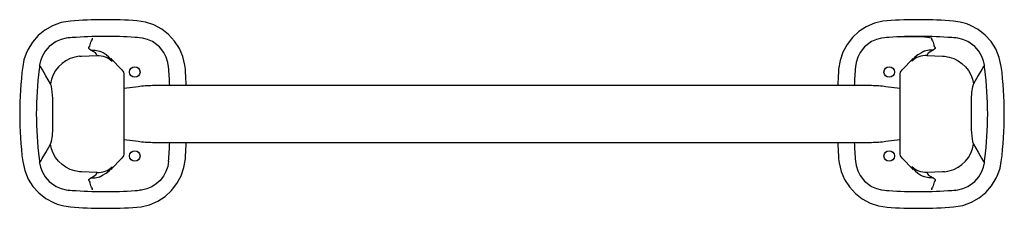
# Model space of a CAD drawing. Header units: millimetres. Extents: x 4079.94 to 4080.41, y 1744.196 to 1744.286.
import ezdxf

# ---------------------------------------------------------------- set-up
doc = ezdxf.new("R2010")
doc.units = ezdxf.units.MM
doc.layers.add('SANINDUSA', color=3, linetype='Continuous')

msp = doc.modelspace()

# ---------------------------------------------------------------- linework, layer by layer
at = {"layer": 'SANINDUSA'}
for p, q in [((4079.997037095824, 1744.277457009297), (4079.997035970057, 1744.277471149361)), ((4080.352376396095, 1744.277471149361), (4080.352375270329, 1744.277457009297)), ((4079.983262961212, 1744.26754256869), (4079.983292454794, 1744.267510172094)), ((4079.98877064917, 1744.262082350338), (4079.983317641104, 1744.267535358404)), ((4080.366089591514, 1744.26753022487), (4080.360641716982, 1744.262082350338)), ((4080.366099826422, 1744.267519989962), (4080.366137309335, 1744.267552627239)), ((4079.996256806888, 1744.254163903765), (4079.989705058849, 1744.25324665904)), ((4080.346223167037, 1744.254646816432), (4080.003189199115, 1744.254646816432)), ((4080.359706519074, 1744.253246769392), (4080.353155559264, 1744.254163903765)), ((4079.955544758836, 1744.237287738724), (4079.955544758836, 1744.245005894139)), ((4080.393867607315, 1744.245005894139), (4080.393867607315, 1744.237287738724)), ((4079.989705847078, 1744.229046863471), (4079.996256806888, 1744.228129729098)), ((4080.003189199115, 1744.227646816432), (4080.346223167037, 1744.227646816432)), ((4080.353155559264, 1744.228129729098), (4080.359707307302, 1744.229046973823)), ((4079.983322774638, 1744.214763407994), (4079.98877064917, 1744.220211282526)), ((4080.360641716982, 1744.220211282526), (4080.366094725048, 1744.21475827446)), ((4079.98331253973, 1744.214773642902), (4079.983275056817, 1744.214741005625)), ((4080.366149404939, 1744.214751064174), (4080.366119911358, 1744.21478346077)), ((4079.997035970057, 1744.204822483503), (4079.997037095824, 1744.204836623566)), ((4080.352375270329, 1744.204836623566), (4080.352376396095, 1744.204822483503))]:
    msp.add_line(p, q, dxfattribs=at)
at = {"layer": 'SANINDUSA', "flags": 128}
for points in [[(4079.964027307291, 1744.285410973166), (4079.959669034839, 1744.284679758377), (4079.955506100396, 1744.283197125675), (4079.951863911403, 1744.281128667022), (4079.948617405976, 1744.278482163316), (4079.945858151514, 1744.275315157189), (4079.943666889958, 1744.271731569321), (4079.942880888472, 1744.269997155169), (4079.941853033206, 1744.266914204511), (4079.941232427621, 1744.263724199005)], [(4080.018839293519, 1744.262486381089), (4080.018613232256, 1744.264483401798), (4080.017629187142, 1744.268551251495), (4080.015983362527, 1744.272399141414), (4080.01370981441, 1744.275916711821), (4080.01088165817, 1744.279005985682), (4080.00756043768, 1744.281579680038), (4080.003855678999, 1744.283561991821), (4079.999870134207, 1744.284888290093), (4079.995719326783, 1744.285532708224)], [(4080.353693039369, 1744.285532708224), (4080.35169530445, 1744.285313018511), (4080.347624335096, 1744.284341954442), (4080.343771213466, 1744.282708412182), (4080.340246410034, 1744.280446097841), (4080.337148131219, 1744.27762781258), (4080.3345638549, 1744.274314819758), (4080.332569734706, 1744.270616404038), (4080.331230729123, 1744.266635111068), (4080.330573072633, 1744.262486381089)], [(4080.40817993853, 1744.263724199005), (4080.40723262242, 1744.268040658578), (4080.405544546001, 1744.272124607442), (4080.403297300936, 1744.27565928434), (4080.400492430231, 1744.278769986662), (4080.39719196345, 1744.281368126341), (4080.393503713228, 1744.283378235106), (4080.391732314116, 1744.284076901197), (4080.388602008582, 1744.284949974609), (4080.385385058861, 1744.285410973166)], [(4079.962914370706, 1744.277351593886), (4079.962038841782, 1744.277251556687), (4079.959583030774, 1744.276681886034), (4079.957255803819, 1744.27571109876), (4079.95386456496, 1744.273292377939), (4079.951928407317, 1744.271052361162), (4079.950652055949, 1744.268867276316), (4079.949758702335, 1744.266500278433), (4079.949330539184, 1744.264451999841)], [(4079.96490303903, 1744.277511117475), (4079.963908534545, 1744.277433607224), (4079.962914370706, 1744.277351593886)], [(4079.973499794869, 1744.274131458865), (4079.97357338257, 1744.274774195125), (4079.97374998, 1744.27534178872), (4079.974029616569, 1744.275954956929), (4079.974309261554, 1744.276491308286), (4079.974485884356, 1744.2768778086), (4079.97455948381, 1744.277219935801)], [(4079.997035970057, 1744.277471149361), (4079.995961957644, 1744.277551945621), (4079.994887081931, 1744.27762752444)], [(4080.010821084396, 1744.263688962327), (4080.010516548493, 1744.265738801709), (4080.009764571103, 1744.268156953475), (4080.008619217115, 1744.270416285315), (4080.006453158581, 1744.273146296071), (4080.00312252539, 1744.275647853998), (4080.000819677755, 1744.276675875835), (4079.998378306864, 1744.277305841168), (4079.997035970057, 1744.277471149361)], [(4080.352376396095, 1744.277471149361), (4080.351034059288, 1744.277305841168), (4080.348592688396, 1744.276675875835), (4080.346289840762, 1744.275647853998), (4080.34295920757, 1744.273146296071), (4080.340793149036, 1744.270416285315), (4080.339647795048, 1744.268156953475), (4080.338895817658, 1744.265738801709), (4080.338591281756, 1744.263688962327)], [(4080.354525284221, 1744.27762752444), (4080.353450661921, 1744.277551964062), (4080.352376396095, 1744.277471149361)], [(4080.359486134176, 1744.277891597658), (4080.362861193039, 1744.278005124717), (4080.365320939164, 1744.27804100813), (4080.367618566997, 1744.278033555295), (4080.369691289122, 1744.277983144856), (4080.371476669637, 1744.277892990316), (4080.372921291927, 1744.277766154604), (4080.373985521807, 1744.277608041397), (4080.374633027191, 1744.277423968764), (4080.374852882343, 1744.277219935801)], [(4080.374852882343, 1744.277219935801), (4080.374926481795, 1744.276877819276), (4080.375103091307, 1744.276491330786), (4080.375382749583, 1744.275954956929), (4080.375662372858, 1744.275341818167), (4080.375838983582, 1744.274774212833), (4080.375912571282, 1744.274131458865)], [(4080.386497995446, 1744.277351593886), (4080.385504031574, 1744.277433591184), (4080.384509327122, 1744.277511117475)], [(4080.400081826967, 1744.264451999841), (4080.399653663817, 1744.266500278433), (4080.398760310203, 1744.268867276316), (4080.397483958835, 1744.271052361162), (4080.395547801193, 1744.273292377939), (4080.392156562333, 1744.27571109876), (4080.389829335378, 1744.276681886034), (4080.38737352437, 1744.277251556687), (4080.386497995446, 1744.277351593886)], [(4079.973768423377, 1744.271550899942), (4079.973263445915, 1744.271829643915), (4079.972950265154, 1744.272126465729), (4079.972827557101, 1744.272424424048), (4079.972860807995, 1744.272751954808), (4079.973228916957, 1744.273404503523), (4079.973499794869, 1744.274131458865)], [(4080.375912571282, 1744.274131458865), (4080.37603345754, 1744.273676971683), (4080.37632352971, 1744.273185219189), (4080.376547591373, 1744.272749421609), (4080.376579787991, 1744.272421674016), (4080.37645765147, 1744.272124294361), (4080.375643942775, 1744.271550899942)], [(4079.968348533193, 1744.268689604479), (4079.966100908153, 1744.268292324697), (4079.963926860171, 1744.267565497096), (4079.961877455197, 1744.266526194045), (4079.960000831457, 1744.265198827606), (4079.958341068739, 1744.263614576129), (4079.956937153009, 1744.261810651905), (4079.955822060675, 1744.259829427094), (4079.955021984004, 1744.257717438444), (4079.954555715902, 1744.255524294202)], [(4079.968348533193, 1744.268689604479), (4079.969312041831, 1744.268746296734), (4079.972999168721, 1744.268920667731), (4079.97669009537, 1744.269027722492)], [(4079.973768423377, 1744.271550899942), (4079.975867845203, 1744.271576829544), (4079.977871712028, 1744.271075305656), (4079.978293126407, 1744.270840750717)], [(4079.97669009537, 1744.269027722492), (4079.976385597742, 1744.269717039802), (4079.975774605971, 1744.270367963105), (4079.974879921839, 1744.270985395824), (4079.973768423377, 1744.271550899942)], [(4079.97669009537, 1744.269027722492), (4079.977695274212, 1744.269011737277), (4079.978692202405, 1744.268898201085), (4079.979670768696, 1744.268688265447), (4079.980621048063, 1744.268384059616), (4079.981533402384, 1744.267988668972), (4079.982398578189, 1744.267506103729), (4079.983207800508, 1744.266941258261), (4079.98395286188, 1744.266299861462)], [(4079.983198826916, 1744.267475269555), (4079.982409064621, 1744.26825032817), (4079.981079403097, 1744.269286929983), (4079.979573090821, 1744.270226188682), (4079.978301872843, 1744.270857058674)], [(4079.983292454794, 1744.267510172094), (4079.983661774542, 1744.267104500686), (4079.98395286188, 1744.266299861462)], [(4080.372722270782, 1744.269027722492), (4080.371717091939, 1744.269011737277), (4080.370720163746, 1744.268898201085), (4080.369741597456, 1744.268688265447), (4080.368791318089, 1744.268384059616), (4080.367878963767, 1744.267988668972), (4080.367013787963, 1744.267506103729), (4080.366204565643, 1744.266941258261), (4080.365459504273, 1744.266299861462)], [(4080.365459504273, 1744.266299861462), (4080.365641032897, 1744.266901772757), (4080.365986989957, 1744.267421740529), (4080.366099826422, 1744.267519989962)], [(4080.371109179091, 1744.270842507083), (4080.370052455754, 1744.270341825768), (4080.368403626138, 1744.269332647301), (4080.366976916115, 1744.268222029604), (4080.366221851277, 1744.267470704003)], [(4080.375643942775, 1744.271550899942), (4080.373544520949, 1744.271576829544), (4080.371540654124, 1744.271075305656), (4080.371112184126, 1744.270836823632)], [(4080.375643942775, 1744.271550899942), (4080.375054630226, 1744.271269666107), (4080.374512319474, 1744.270973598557), (4080.373316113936, 1744.270068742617), (4080.372722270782, 1744.269027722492)], [(4080.372722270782, 1744.269027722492), (4080.376400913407, 1744.268921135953), (4080.380078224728, 1744.268747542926), (4080.381063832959, 1744.268689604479)], [(4080.381063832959, 1744.268689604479), (4080.383311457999, 1744.268292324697), (4080.385485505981, 1744.267565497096), (4080.387534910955, 1744.266526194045), (4080.389411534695, 1744.265198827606), (4080.391071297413, 1744.263614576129), (4080.392475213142, 1744.261810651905), (4080.393590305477, 1744.259829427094), (4080.394390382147, 1744.257717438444), (4080.394856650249, 1744.255524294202)], [(4079.949330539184, 1744.264451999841), (4079.949196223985, 1744.263452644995), (4079.949067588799, 1744.262452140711)], [(4079.954555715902, 1744.255524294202), (4079.952271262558, 1744.259372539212), (4079.950637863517, 1744.262175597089), (4079.949733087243, 1744.263747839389), (4079.949330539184, 1744.264451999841)], [(4080.010821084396, 1744.263688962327), (4080.010821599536, 1744.263682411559), (4080.01082202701, 1744.263676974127)], [(4080.338590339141, 1744.263676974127), (4080.338590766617, 1744.263682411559), (4080.338591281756, 1744.263688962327)], [(4080.400081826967, 1744.264451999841), (4080.399700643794, 1744.263785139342), (4080.39883989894, 1744.262288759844), (4080.39720314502, 1744.259478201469), (4080.394856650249, 1744.255524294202)], [(4080.400344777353, 1744.262452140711), (4080.400216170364, 1744.263452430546), (4080.400081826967, 1744.264451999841)], [(4079.989699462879, 1744.259464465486), (4079.989651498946, 1744.260301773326), (4079.989429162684, 1744.261054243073), (4079.98867064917, 1744.262182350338)], [(4079.989699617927, 1744.222841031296), (4079.9897011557, 1744.222958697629), (4079.989702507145, 1744.223377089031), (4079.989704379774, 1744.224902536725), (4079.989705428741, 1744.227043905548), (4079.989705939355, 1744.229488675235), (4079.989706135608, 1744.231969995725), (4079.989706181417, 1744.234305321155), (4079.989706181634, 1744.236359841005), (4079.989706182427, 1744.238267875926), (4079.989706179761, 1744.240632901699), (4079.989706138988, 1744.243467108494), (4079.989705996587, 1744.24667991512), (4079.989705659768, 1744.250121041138), (4079.989705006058, 1744.253521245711), (4079.98970388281, 1744.256524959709), (4079.989703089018, 1744.257736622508), (4079.989702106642, 1744.258673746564), (4079.989700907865, 1744.259269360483), (4079.98969954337, 1744.259453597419)], [(4080.359712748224, 1744.259452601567), (4080.359711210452, 1744.259334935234), (4080.359709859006, 1744.258916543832), (4080.359707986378, 1744.257391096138), (4080.359706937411, 1744.255249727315), (4080.359706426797, 1744.252804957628), (4080.359706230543, 1744.250323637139), (4080.359706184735, 1744.247988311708), (4080.359706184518, 1744.245933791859), (4080.359706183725, 1744.244025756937), (4080.359706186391, 1744.241660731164), (4080.359706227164, 1744.23882652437), (4080.359706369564, 1744.235613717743), (4080.359706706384, 1744.232172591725), (4080.359707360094, 1744.228772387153), (4080.359708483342, 1744.225768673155), (4080.359709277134, 1744.224557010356), (4080.359710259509, 1744.2236198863), (4080.359711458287, 1744.22302427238), (4080.359712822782, 1744.222840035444)], [(4080.360741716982, 1744.262182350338), (4080.359983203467, 1744.261054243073), (4080.359760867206, 1744.260301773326), (4080.359712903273, 1744.259464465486)], [(4079.955544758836, 1744.245005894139), (4079.955542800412, 1744.248593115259), (4079.955363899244, 1744.251780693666), (4079.95501279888, 1744.254197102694), (4079.954555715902, 1744.255524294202)], [(4080.394856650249, 1744.255524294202), (4080.394360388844, 1744.254013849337), (4080.394021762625, 1744.251481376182), (4080.393861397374, 1744.248241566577), (4080.393867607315, 1744.245005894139)], [(4079.954555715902, 1744.226769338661), (4079.955051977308, 1744.228279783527), (4079.955390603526, 1744.230812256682), (4079.955550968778, 1744.234052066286), (4079.955544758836, 1744.237287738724)], [(4080.393867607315, 1744.237287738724), (4080.39386956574, 1744.233700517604), (4080.394048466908, 1744.230512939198), (4080.394399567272, 1744.228096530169), (4080.394856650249, 1744.226769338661)], [(4079.949330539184, 1744.217841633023), (4079.949711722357, 1744.218508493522), (4079.950572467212, 1744.22000487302), (4079.952209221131, 1744.222815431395), (4079.954555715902, 1744.226769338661)], [(4079.968348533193, 1744.213604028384), (4079.966100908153, 1744.214001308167), (4079.963926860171, 1744.214728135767), (4079.961877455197, 1744.215767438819), (4079.960000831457, 1744.217094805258), (4079.958341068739, 1744.218679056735), (4079.956937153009, 1744.220482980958), (4079.955822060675, 1744.22246420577), (4079.955021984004, 1744.22457619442), (4079.954555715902, 1744.226769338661)], [(4080.381063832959, 1744.213604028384), (4080.383311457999, 1744.214001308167), (4080.385485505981, 1744.214728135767), (4080.387534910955, 1744.215767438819), (4080.389411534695, 1744.217094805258), (4080.391071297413, 1744.218679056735), (4080.392475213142, 1744.220482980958), (4080.393590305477, 1744.22246420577), (4080.394390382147, 1744.22457619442), (4080.394856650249, 1744.226769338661)], [(4080.394856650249, 1744.226769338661), (4080.397141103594, 1744.222921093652), (4080.398774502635, 1744.220118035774), (4080.399679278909, 1744.218545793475), (4080.400081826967, 1744.217841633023)], [(4079.98867064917, 1744.220111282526), (4079.989429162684, 1744.221239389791), (4079.989651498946, 1744.221991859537), (4079.989699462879, 1744.222829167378)], [(4080.359712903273, 1744.222829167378), (4080.359760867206, 1744.221991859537), (4080.359983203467, 1744.221239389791), (4080.360741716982, 1744.220111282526)], [(4079.941232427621, 1744.218569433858), (4079.942179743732, 1744.214252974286), (4079.943867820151, 1744.210169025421), (4079.946115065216, 1744.206634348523), (4079.948919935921, 1744.203523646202), (4079.952220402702, 1744.200925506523), (4079.955908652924, 1744.198915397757), (4079.957680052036, 1744.198216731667), (4079.96081035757, 1744.197343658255), (4079.964027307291, 1744.196882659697)], [(4079.949067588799, 1744.219841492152), (4079.949196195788, 1744.218841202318), (4079.949330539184, 1744.217841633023)], [(4079.949330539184, 1744.217841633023), (4079.949758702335, 1744.21579335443), (4079.950652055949, 1744.213426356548), (4079.951928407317, 1744.211241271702), (4079.95386456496, 1744.209001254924), (4079.957255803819, 1744.206582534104), (4079.959583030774, 1744.20561174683), (4079.962038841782, 1744.205042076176), (4079.962914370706, 1744.204942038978)], [(4079.97669009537, 1744.213265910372), (4079.977695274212, 1744.213281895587), (4079.978692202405, 1744.213395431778), (4079.979670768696, 1744.213605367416), (4079.980621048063, 1744.213909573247), (4079.981533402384, 1744.214304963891), (4079.982398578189, 1744.214787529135), (4079.983207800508, 1744.215352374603), (4079.98395286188, 1744.215993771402)], [(4079.98395286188, 1744.215993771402), (4079.983771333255, 1744.215391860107), (4079.983425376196, 1744.214871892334), (4079.98331253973, 1744.214773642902)], [(4079.995719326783, 1744.19676092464), (4079.997717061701, 1744.196980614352), (4080.001788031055, 1744.197951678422), (4080.005641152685, 1744.199585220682), (4080.009165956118, 1744.201847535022), (4080.012264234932, 1744.204665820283), (4080.014848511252, 1744.207978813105), (4080.016842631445, 1744.211677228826), (4080.01818163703, 1744.215658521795), (4080.018839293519, 1744.219807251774)], [(4080.01082202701, 1744.218616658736), (4080.01041084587, 1744.216122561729), (4080.009589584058, 1744.213731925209), (4080.008375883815, 1744.211514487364), (4080.006809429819, 1744.20953046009), (4080.004930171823, 1744.207839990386), (4080.002795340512, 1744.206486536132), (4080.00046280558, 1744.205513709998), (4079.998000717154, 1744.204943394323), (4079.997037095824, 1744.204836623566)], [(4080.01082202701, 1744.218616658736), (4080.010821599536, 1744.218611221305), (4080.010821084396, 1744.218604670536)], [(4080.330573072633, 1744.219807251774), (4080.330799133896, 1744.217810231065), (4080.33178317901, 1744.213742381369), (4080.333429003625, 1744.209894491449), (4080.335702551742, 1744.206376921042), (4080.338530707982, 1744.203287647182), (4080.341851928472, 1744.200713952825), (4080.345556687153, 1744.198731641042), (4080.349542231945, 1744.197405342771), (4080.353693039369, 1744.19676092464)], [(4080.338591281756, 1744.218604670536), (4080.338590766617, 1744.218611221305), (4080.338590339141, 1744.218616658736)], [(4080.338591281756, 1744.218604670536), (4080.338895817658, 1744.216554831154), (4080.339647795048, 1744.214136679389), (4080.340793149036, 1744.211877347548), (4080.34295920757, 1744.209147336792), (4080.346289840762, 1744.206645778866), (4080.348592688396, 1744.205617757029), (4080.351034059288, 1744.204987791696), (4080.352376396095, 1744.204822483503)], [(4080.372722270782, 1744.213265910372), (4080.371717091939, 1744.213281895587), (4080.370720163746, 1744.213395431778), (4080.369741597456, 1744.213605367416), (4080.368791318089, 1744.213909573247), (4080.367878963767, 1744.214304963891), (4080.367013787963, 1744.214787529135), (4080.366204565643, 1744.215352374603), (4080.365459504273, 1744.215993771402)], [(4080.366119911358, 1744.21478346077), (4080.36575059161, 1744.215189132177), (4080.365459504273, 1744.215993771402)], [(4080.385385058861, 1744.196882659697), (4080.389743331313, 1744.197613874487), (4080.393906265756, 1744.199096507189), (4080.397548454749, 1744.201164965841), (4080.400794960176, 1744.203811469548), (4080.403554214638, 1744.206978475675), (4080.405745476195, 1744.210562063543), (4080.406531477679, 1744.212296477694), (4080.407559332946, 1744.215379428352), (4080.40817993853, 1744.218569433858)], [(4080.386497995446, 1744.204942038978), (4080.38737352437, 1744.205042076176), (4080.389829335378, 1744.20561174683), (4080.392156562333, 1744.206582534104), (4080.395547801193, 1744.209001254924), (4080.397483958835, 1744.211241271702), (4080.398760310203, 1744.213426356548), (4080.399653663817, 1744.21579335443), (4080.400081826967, 1744.217841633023)], [(4080.400081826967, 1744.217841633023), (4080.400216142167, 1744.218840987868), (4080.400344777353, 1744.219841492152)], [(4079.97669009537, 1744.213265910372), (4079.973011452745, 1744.213372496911), (4079.969334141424, 1744.213546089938), (4079.968348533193, 1744.213604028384)], [(4079.973768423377, 1744.210742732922), (4079.974357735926, 1744.211023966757), (4079.974900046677, 1744.211320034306), (4079.976096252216, 1744.212224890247), (4079.97669009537, 1744.213265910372)], [(4079.973768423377, 1744.210742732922), (4079.975867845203, 1744.21071680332), (4079.977871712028, 1744.211218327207), (4079.978300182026, 1744.211456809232)], [(4079.97830318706, 1744.211451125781), (4079.979359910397, 1744.211951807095), (4079.981008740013, 1744.212960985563), (4079.982435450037, 1744.214071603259), (4079.983190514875, 1744.21482292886)], [(4080.366213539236, 1744.214818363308), (4080.367003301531, 1744.214043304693), (4080.368332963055, 1744.213006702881), (4080.369839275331, 1744.212067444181), (4080.371110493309, 1744.21143657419)], [(4080.375643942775, 1744.210742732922), (4080.373544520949, 1744.21071680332), (4080.371540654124, 1744.211218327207), (4080.371119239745, 1744.211452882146)], [(4080.381063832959, 1744.213604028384), (4080.380100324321, 1744.213547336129), (4080.376413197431, 1744.213372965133), (4080.372722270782, 1744.213265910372)], [(4080.372722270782, 1744.213265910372), (4080.37302676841, 1744.212576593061), (4080.373637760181, 1744.211925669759), (4080.374532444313, 1744.211308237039), (4080.375643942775, 1744.210742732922)], [(4079.973499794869, 1744.208162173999), (4079.973378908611, 1744.20861666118), (4079.973088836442, 1744.209108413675), (4079.972864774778, 1744.209544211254), (4079.972832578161, 1744.209871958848), (4079.972954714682, 1744.210169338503), (4079.973768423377, 1744.210742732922)], [(4079.97455948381, 1744.205073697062), (4079.974485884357, 1744.205415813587), (4079.974309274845, 1744.205802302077), (4079.974029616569, 1744.206338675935), (4079.973749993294, 1744.206951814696), (4079.97357338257, 1744.207519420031), (4079.973499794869, 1744.208162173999)], [(4080.375912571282, 1744.208162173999), (4080.375838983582, 1744.207519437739), (4080.375662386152, 1744.206951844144), (4080.375382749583, 1744.206338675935), (4080.375103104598, 1744.205802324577), (4080.374926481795, 1744.205415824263), (4080.374852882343, 1744.205073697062)], [(4080.375643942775, 1744.210742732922), (4080.376148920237, 1744.210463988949), (4080.376462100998, 1744.210167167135), (4080.376584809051, 1744.209869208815), (4080.376551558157, 1744.209541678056), (4080.376183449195, 1744.208889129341), (4080.375912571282, 1744.208162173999)], [(4079.962914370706, 1744.204942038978), (4079.963908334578, 1744.20486004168), (4079.96490303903, 1744.204782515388)], [(4079.994887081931, 1744.204666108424), (4079.995961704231, 1744.204741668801), (4079.997035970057, 1744.204822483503)], [(4080.352376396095, 1744.204822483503), (4080.353450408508, 1744.204741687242), (4080.354525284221, 1744.204666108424)], [(4080.384509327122, 1744.204782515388), (4080.385503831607, 1744.204860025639), (4080.386497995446, 1744.204942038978)]]:
    msp.add_lwpolyline(points, dxfattribs=at)
at = {"layer": 'SANINDUSA'}
for centre in [(4079.994706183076, 1744.261146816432), (4080.354706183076, 1744.261146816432), (4079.994706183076, 1744.221146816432), (4080.354706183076, 1744.221146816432)]:
    msp.add_circle(centre, 0.0025, dxfattribs=at)
for centre, radius, start, end in [((4079.980706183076, 1744.068646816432), 0.2174048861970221, 86.0402227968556, 94.39994295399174), ((4080.368706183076, 1744.068646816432), 0.2174048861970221, 85.60005704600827, 93.95977720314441), ((4079.980706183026, 1744.068640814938), 0.2094672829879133, 86.11811646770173, 94.32675976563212), ((4080.368706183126, 1744.068640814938), 0.209467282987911, 85.67324023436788, 93.88188353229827), ((4080.118606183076, 1744.241146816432), 0.1788048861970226, 172.7459976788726, 187.2540023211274), ((4079.724206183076, 1744.241146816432), 0.2874999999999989, 2.691400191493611, 4.494636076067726), ((4080.625206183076, 1744.241146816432), 0.287499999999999, 175.5053639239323, 177.3085998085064), ((4080.230806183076, 1744.241146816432), 0.1788048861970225, 352.7459976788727, 7.254002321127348), ((4080.118620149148, 1744.241146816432), 0.1708858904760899, 172.8379696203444, 187.1620303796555), ((4079.724206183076, 1744.241146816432), 0.2954048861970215, 2.619328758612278, 4.142561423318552), ((4080.625206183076, 1744.241146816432), 0.2954048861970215, 175.8574385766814, 177.3806712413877), ((4080.230792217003, 1744.241146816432), 0.1708858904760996, 352.8379696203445, 7.16203037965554), ((4080.003189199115, 1744.204646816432), 0.05000000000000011, 90, 97.9696103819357), ((4080.346223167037, 1744.204646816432), 0.05000000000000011, 82.03038961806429, 90), ((4080.003189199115, 1744.277646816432), 0.05, 262.0303896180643, 270), ((4079.724206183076, 1744.241146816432), 0.287499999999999, 355.5053639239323, 357.3085998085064), ((4079.724206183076, 1744.241146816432), 0.2954048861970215, 355.8574385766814, 357.3806712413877), ((4080.625206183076, 1744.241146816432), 0.2954048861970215, 182.6193287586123, 184.1425614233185), ((4080.625206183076, 1744.241146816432), 0.287499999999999, 182.6914001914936, 184.4946360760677), ((4080.346223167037, 1744.277646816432), 0.05, 270, 277.9696103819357), ((4079.980706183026, 1744.413652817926), 0.2094672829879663, 265.6732402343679, 273.8818835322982), ((4080.368706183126, 1744.413652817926), 0.2094672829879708, 266.1181164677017, 274.3267597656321), ((4079.980706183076, 1744.413646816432), 0.2174048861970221, 265.6000570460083, 273.9597772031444), ((4080.368706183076, 1744.413646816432), 0.2174048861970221, 266.0402227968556, 274.3999429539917)]:
    msp.add_arc(centre, radius, start, end, dxfattribs=at)

doc.saveas('drawing.dxf')
